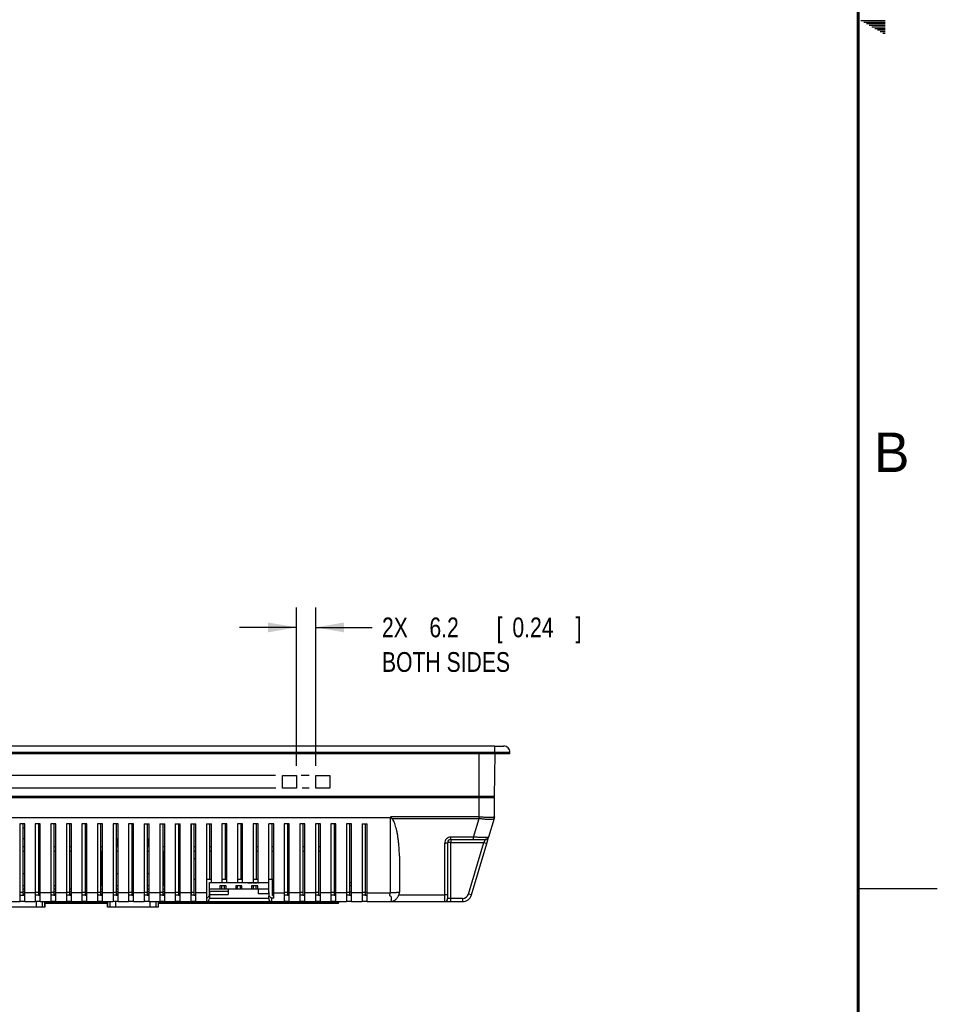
# Model space of a CAD drawing. Header units: inches. Extents: x -137 to 34, y 0 to 22.
# Tile 33 of 37: x 28 to 34, y 5 to 11. Entities that reach past the tile are written whole.
import ezdxf

# ---------------------------------------------------------------- set-up
doc = ezdxf.new("R2010")
doc.units = ezdxf.units.IN
doc.header["$LTSCALE"] = 1.87
doc.header["$MEASUREMENT"] = 0
doc.layers.get('0').update_dxf_attribs({"linetype": 'CONTINUOUS'})
doc.layers.add('DIMENSIONS', color=7, linetype='CONTINUOUS')
doc.styles.get("Standard").update_dxf_attribs({"font": 'txt', "width": 0.8})
doc.dimstyles.new('DIMSTYLE_1', dxfattribs={"dimtxt": 0.125, "dimasz": 0.18, "dimexe": 0.18, "dimexo": 0.0625, "dimgap": 0.09, "dimtad": 0, "dimtih": 1, "dimtoh": 1, "dimdec": 1, "dimlfac": 2, "dimzin": 4, "dimdsep": 46, "dimtxsty": 'STANDARD', "dimblk": '_FILLED', "dimblk1": '_FILLED', "dimblk2": '_FILLED', "dimcen": 0.09, "dimadec": 0, "dimazin": 0, "dimtp": 0.1, "dimtm": 0.1, "dimtfac": 1, "dimtdec": 1, "dimtofl": 0, "dimtmove": 0, "dimatfit": 3, "dimldrblk": '_FILLED', "dimfxl": 1, "dimtolj": 1, "dimtzin": 4, "dimarcsym": 0})

# ---------------------------------------------------------------- blocks, each defined once
blk = doc.blocks.new('_FILLED')
at = {"color": 0, "linetype": 'BYBLOCK'}
blk.add_solid([(0, 0), (-1, 0.174), (-1, -0.174)], dxfattribs=at)
blk = doc.blocks.new('*D38')
at = {"layer": 'DIMENSIONS', "color": 2, "linetype": 'CONTINUOUS'}
for p, q in [((29.9466, 6.2775), (29.9466, 7.277)), ((30.0687, 6.2775), (30.0687, 7.277)), ((29.9466, 7.152), (29.5866, 7.152)), ((30.0687, 7.152), (30.4253, 7.152))]:
    blk.add_line(p, q, dxfattribs=at)
at = {"layer": 'DIMENSIONS', "color": 2, "linetype": 'CONTINUOUS', "xscale": 0.18, "yscale": 0.18, "zscale": 0.18}
blk.add_blockref('_FILLED', (29.9466, 7.152), dxfattribs=at)
at = {"layer": 'DIMENSIONS', "color": 2, "linetype": 'CONTINUOUS', "xscale": 0.18, "yscale": 0.18, "zscale": 0.18, "rotation": 180}
blk.add_blockref('_FILLED', (30.0687, 7.152), dxfattribs=at)
at = {"layer": 'DIMENSIONS', "color": 2, "linetype": 'CONTINUOUS', "width": 0.8}
for s, p in [('[', (31.2128, 7.0895)), (']', (31.7128, 7.0895)), ('2X ', (30.4878, 7.0895)), ('6.2', (30.7878, 7.0895)), ('0.24', (31.3128, 7.0895)), ('BOTH SIDES', (30.4878, 6.8708))]:
    blk.add_text(s, height=0.125, dxfattribs=at).set_placement(p)
blk = doc.blocks.new('*D39')
at = {"layer": 'DIMENSIONS', "color": 2, "linetype": 'CONTINUOUS'}
for p, q in [((24.425, 6.215), (24.425, 6.575)), ((26.2675, 6.215), (24.3, 6.215)), ((26.4958, 6.215), (26.44, 6.215)), ((29.8146, 6.215), (26.6497, 6.215)), ((30.0284, 6.215), (29.9778, 6.215)), ((26.2701, 6.1363), (24.3, 6.1363)), ((24.425, 6.1363), (24.425, 5.1989)), ((26.4924, 6.1363), (26.4426, 6.1363)), ((29.8163, 6.1363), (26.6523, 6.1363)), ((30.0284, 6.1363), (29.9828, 6.1363)), ((24.425, 5.1989), (24.3082, 5.1989))]:
    blk.add_line(p, q, dxfattribs=at)
at = {"layer": 'DIMENSIONS', "color": 2, "linetype": 'CONTINUOUS', "xscale": 0.18, "yscale": 0.18, "zscale": 0.18}
for p, rotation in [((24.425, 6.215), 270), ((24.425, 6.1363), 90)]:
    blk.add_blockref('_FILLED', p, dxfattribs=dict(at, rotation=rotation))
at = {"layer": 'DIMENSIONS', "color": 2, "linetype": 'CONTINUOUS', "width": 0.8}
for s, p in [('4.0', (23.2207, 5.1364)), ('[', (23.6457, 5.1364)), ('0.16', (23.7457, 5.1364)), (']', (24.1457, 5.1364)), ('BOTH SIDES', (23.2457, 4.9176))]:
    blk.add_text(s, height=0.125, dxfattribs=at).set_placement(p)

msp = doc.modelspace()

# ---------------------------------------------------------------- linework, layer by layer
at = {"color": 2, "linetype": 'CONTINUOUS'}
for p, q in [((33.5173, 10.99), (33.6697, 10.99)), ((33.5347, 10.98), (33.6697, 10.98)), ((33.552, 10.97), (33.6697, 10.97)), ((33.5693, 10.96), (33.6697, 10.96)), ((33.5866, 10.95), (33.6697, 10.95)), ((33.6039, 10.94), (33.6697, 10.94)), ((33.6213, 10.93), (33.6697, 10.93)), ((33.6386, 10.92), (33.6697, 10.92)), ((33.6559, 10.91), (33.6697, 10.91)), ((33.5, 5.5), (34, 5.5))]:
    msp.add_line(p, q, dxfattribs=at)
at = {"color": 9, "linetype": 'CONTINUOUS'}
for p, q in [((25.175, 6.3627), (31.297, 6.3627)), ((31.1986, 6.402), (25.2734, 6.402)), ((31.1002, 6.3528), (31.1002, 5.9438)), ((31.1986, 6.402), (31.1986, 6.3528)), ((31.297, 6.3528), (31.297, 6.3627)), ((31.1927, 6.0772), (31.1927, 6.0831)), ((31.1986, 5.955), (31.1986, 6.0772)), ((31.1001, 5.955), (30.545, 5.955)), ((30.5515, 5.9438), (31.1002, 5.9438)), ((31.0676, 5.8256), (31.1025, 5.9436)), ((31.1969, 5.9436), (31.1619, 5.8256)), ((30.9033, 5.7918), (30.9033, 5.4656)), ((30.923, 5.8115), (30.923, 5.8256)), ((30.923, 5.8115), (31.0676, 5.8115)), ((30.923, 5.4178), (30.923, 5.7918)), ((31.0676, 5.8256), (30.9231, 5.8256)), ((31.0348, 5.4656), (31.1314, 5.7918)), ((31.0676, 5.8115), (31.0676, 5.8256)), ((31.1314, 5.7918), (31.1503, 5.7862)), ((30.8836, 5.7862), (30.8836, 5.4179)), ((31.0536, 5.46), (31.1503, 5.7862)), ((28.7202, 5.5821), (28.7125, 5.5821)), ((28.7125, 5.5625), (28.7202, 5.5625)), ((29.1123, 5.5821), (29.1021, 5.5821)), ((29.1021, 5.5625), (29.1123, 5.5625)), ((29.2124, 5.5821), (29.2044, 5.5821)), ((29.2044, 5.5625), (29.2124, 5.5625)), ((29.7337, 5.5398), (29.7337, 5.5378)), ((30.1966, 5.5398), (30.1946, 5.5398)), ((28.2163, 5.4758), (28.1966, 5.4758)), ((28.295, 5.474), (28.2281, 5.474)), ((28.3147, 5.4758), (28.295, 5.4758)), ((28.3017, 5.4178), (28.3017, 5.3819)), ((28.3935, 5.474), (28.3265, 5.474)), ((28.3405, 5.3819), (28.3405, 5.4178)), ((28.354, 5.4178), (28.354, 5.3819)), ((28.4131, 5.4758), (28.3935, 5.4758)), ((28.4919, 5.474), (28.425, 5.474)), ((28.5116, 5.4758), (28.4919, 5.4758)), ((28.5903, 5.474), (28.5234, 5.474)), ((28.61, 5.4758), (28.5903, 5.4758)), ((28.6887, 5.474), (28.6218, 5.474)), ((28.7084, 5.4758), (28.6887, 5.4758)), ((28.7872, 5.474), (28.7202, 5.474)), ((28.7523, 5.3819), (28.7523, 5.4178)), ((28.7658, 5.4178), (28.7658, 5.3819)), ((28.8068, 5.4758), (28.7872, 5.4758)), ((28.8046, 5.3819), (28.8046, 5.4178)), ((28.8856, 5.474), (28.8187, 5.474)), ((28.9053, 5.4758), (28.8856, 5.4758)), ((28.984, 5.474), (28.9171, 5.474)), ((29.0037, 5.4758), (28.984, 5.4758)), ((29.0824, 5.474), (29.0155, 5.474)), ((29.0202, 5.4178), (29.0202, 5.3819)), ((29.059, 5.3819), (29.059, 5.4178)), ((29.0725, 5.4178), (29.0725, 5.3819)), ((29.1021, 5.4758), (29.0824, 5.4758)), ((29.1809, 5.474), (29.1139, 5.474)), ((29.2005, 5.4758), (29.1809, 5.4758)), ((29.2793, 5.474), (29.2124, 5.474)), ((29.299, 5.4758), (29.2822, 5.4758)), ((29.3777, 5.4739), (29.3108, 5.4739)), ((29.3777, 5.4404), (29.3777, 5.418)), ((29.7714, 5.4375), (29.3974, 5.4375)), ((29.8029, 5.4739), (29.8698, 5.4739)), ((29.8895, 5.4758), (29.8698, 5.4758)), ((29.9683, 5.474), (29.9013, 5.474)), ((29.9879, 5.4758), (29.9683, 5.4758)), ((30.0667, 5.474), (29.9998, 5.474)), ((30.0864, 5.4758), (30.0667, 5.4758)), ((30.1651, 5.474), (30.0982, 5.474)), ((30.1848, 5.4758), (30.1651, 5.4758)), ((30.1907, 5.4178), (30.1907, 5.4079)), ((30.2635, 5.474), (30.1966, 5.474)), ((30.2143, 5.4119), (30.2143, 5.4178)), ((30.2832, 5.4758), (30.2635, 5.4758)), ((30.362, 5.474), (30.295, 5.474)), ((30.3816, 5.4758), (30.362, 5.4758)), ((30.8836, 5.4178), (30.997, 5.4178)), ((30.997, 5.4375), (30.9033, 5.4375)), ((30.997, 5.4375), (30.997, 5.4178)), ((31.0536, 5.46), (31.0348, 5.4656)), ((28.7517, 5.4119), (28.3546, 5.4119)), ((28.3546, 5.4079), (28.7517, 5.4079)), ((30.2143, 5.4119), (29.0731, 5.4119)), ((29.0731, 5.4079), (30.2104, 5.4079))]:
    msp.add_line(p, q, dxfattribs=at)
at = {"color": 6, "linetype": 'CONTINUOUS'}
for p, q in [((31.297, 6.3528), (25.175, 6.3528)), ((31.1986, 6.402), (31.2576, 6.402)), ((31.1987, 6.0831), (31.2034, 6.3528)), ((29.858, 6.215), (29.9466, 6.215)), ((29.858, 6.1363), (29.858, 6.215)), ((29.9466, 6.215), (29.9466, 6.1363)), ((30.0687, 6.215), (30.1572, 6.215)), ((30.0687, 6.1363), (30.0687, 6.215)), ((30.1572, 6.215), (30.1572, 6.1363)), ((29.9466, 6.1363), (29.858, 6.1363)), ((30.1572, 6.1363), (30.0687, 6.1363)), ((31.1987, 6.0831), (25.2733, 6.0831)), ((25.2734, 6.0772), (31.1986, 6.0772)), ((25.9329, 5.9493), (30.5391, 5.9493)), ((30.5391, 5.9493), (30.5391, 5.4739)), ((31.197, 5.9438), (31.1969, 5.9436)), ((28.1966, 5.9099), (28.1966, 5.4183)), ((28.2281, 5.9099), (28.1966, 5.9099)), ((28.2163, 5.9099), (28.2163, 5.4583)), ((28.2281, 5.8825), (28.2163, 5.8825)), ((28.2281, 5.4183), (28.2281, 5.9099)), ((28.295, 5.9099), (28.295, 5.4183)), ((28.3265, 5.9099), (28.295, 5.9099)), ((28.3147, 5.9099), (28.3147, 5.4582)), ((28.3265, 5.4183), (28.3265, 5.9099)), ((28.3935, 5.9099), (28.3935, 5.4183)), ((28.425, 5.9099), (28.3935, 5.9099)), ((28.4131, 5.9099), (28.4131, 5.4582)), ((28.425, 5.4183), (28.425, 5.9099)), ((28.5234, 5.9099), (28.4919, 5.9099)), ((28.4919, 5.9099), (28.4919, 5.4183)), ((28.5116, 5.9099), (28.5116, 5.4582)), ((28.5234, 5.4183), (28.5234, 5.9099)), ((28.6218, 5.9099), (28.5903, 5.9099)), ((28.5903, 5.9099), (28.5903, 5.4183)), ((28.61, 5.9099), (28.61, 5.4582)), ((28.6218, 5.4183), (28.6218, 5.9099)), ((28.7202, 5.9099), (28.6887, 5.9099)), ((28.6887, 5.9099), (28.6887, 5.4183)), ((28.7084, 5.9099), (28.7084, 5.4582)), ((28.7202, 5.4183), (28.7202, 5.9099)), ((28.8187, 5.9099), (28.7872, 5.9099)), ((28.7872, 5.9099), (28.7872, 5.4183)), ((28.8068, 5.9099), (28.8068, 5.4582)), ((28.8187, 5.4183), (28.8187, 5.9099)), ((28.9171, 5.9099), (28.8856, 5.9099)), ((28.8856, 5.9099), (28.8856, 5.4183)), ((28.9053, 5.9099), (28.9053, 5.4582)), ((28.9171, 5.8825), (28.9053, 5.8825)), ((28.9171, 5.4183), (28.9171, 5.9099)), ((28.984, 5.9099), (29.0155, 5.9099)), ((28.984, 5.9099), (28.984, 5.4183)), ((29.0037, 5.9099), (29.0037, 5.4582)), ((29.0155, 5.4183), (29.0155, 5.9099)), ((29.0824, 5.9099), (29.1139, 5.9099)), ((29.0824, 5.9099), (29.0824, 5.4183)), ((29.1021, 5.9099), (29.1021, 5.4582)), ((29.1139, 5.4183), (29.1139, 5.9099)), ((29.1809, 5.9099), (29.2124, 5.9099)), ((29.1809, 5.9099), (29.1809, 5.4183)), ((29.2005, 5.9099), (29.2005, 5.4582)), ((29.2124, 5.4183), (29.2124, 5.9099)), ((29.2793, 5.9099), (29.3108, 5.9099)), ((29.2793, 5.9099), (29.2793, 5.4183)), ((29.2822, 5.9088), (29.2793, 5.9088)), ((29.2822, 5.4571), (29.2822, 5.9096)), ((29.299, 5.9099), (29.299, 5.4582)), ((29.3108, 5.4183), (29.3108, 5.9099)), ((29.3777, 5.9099), (29.4092, 5.9099)), ((29.3777, 5.9099), (29.3777, 5.4404)), ((29.3974, 5.9099), (29.3974, 5.5595)), ((29.4092, 5.5398), (29.4092, 5.9099)), ((29.5076, 5.9099), (29.4761, 5.9099)), ((29.4761, 5.9099), (29.4761, 5.5398)), ((29.4958, 5.9099), (29.4958, 5.5595)), ((29.5076, 5.8825), (29.4958, 5.8825)), ((29.5076, 5.5398), (29.5076, 5.9099)), ((29.6061, 5.9099), (29.5746, 5.9099)), ((29.5746, 5.9099), (29.5746, 5.5398)), ((29.5942, 5.9099), (29.5942, 5.5595)), ((29.6061, 5.5398), (29.6061, 5.9099)), ((29.7045, 5.9099), (29.673, 5.9099)), ((29.673, 5.9099), (29.673, 5.5398)), ((29.6927, 5.9099), (29.6927, 5.5595)), ((29.7045, 5.5398), (29.7045, 5.9099)), ((29.8029, 5.9099), (29.7714, 5.9099)), ((29.7714, 5.4807), (29.7714, 5.9099)), ((29.7911, 5.9099), (29.7911, 5.5595)), ((29.8029, 5.4397), (29.8029, 5.9099)), ((29.9013, 5.9099), (29.8698, 5.9099)), ((29.8698, 5.9099), (29.8698, 5.4183)), ((29.8895, 5.9099), (29.8895, 5.4582)), ((29.9013, 5.4183), (29.9013, 5.9099)), ((29.9998, 5.9099), (29.9683, 5.9099)), ((29.9683, 5.9099), (29.9683, 5.4183)), ((29.9879, 5.9099), (29.9879, 5.4582)), ((29.9998, 5.4183), (29.9998, 5.9099)), ((30.0982, 5.9099), (30.0667, 5.9099)), ((30.0667, 5.9099), (30.0667, 5.4183)), ((30.0864, 5.9099), (30.0864, 5.4582)), ((30.0982, 5.4183), (30.0982, 5.9099)), ((30.1966, 5.9099), (30.1651, 5.9099)), ((30.1651, 5.9099), (30.1651, 5.4183)), ((30.1848, 5.9099), (30.1848, 5.4582)), ((30.1966, 5.4183), (30.1966, 5.9099)), ((30.295, 5.9099), (30.2635, 5.9099)), ((30.2635, 5.9099), (30.2635, 5.4183)), ((30.2832, 5.9099), (30.2832, 5.4582)), ((30.295, 5.4183), (30.295, 5.9099)), ((30.362, 5.9099), (30.3935, 5.9099)), ((30.362, 5.9099), (30.362, 5.4183)), ((30.3816, 5.9099), (30.3816, 5.4582)), ((30.3935, 5.4183), (30.3935, 5.9099)), ((28.2163, 5.8178), (28.2281, 5.8178)), ((28.8068, 5.8178), (28.8132, 5.8178)), ((28.8132, 5.8178), (28.8132, 5.7666)), ((28.9053, 5.8178), (28.9171, 5.8178)), ((29.0116, 5.8178), (29.0155, 5.8178)), ((29.0116, 5.8178), (29.0116, 5.7666)), ((30.923, 5.8113), (30.923, 5.7918)), ((30.923, 5.7918), (31.1314, 5.7918)), ((31.0676, 5.8115), (31.143, 5.8115)), ((31.1507, 5.813), (31.143, 5.8115)), ((31.143, 5.8115), (31.1461, 5.8117)), ((31.1461, 5.8117), (31.1473, 5.8119)), ((31.1503, 5.7862), (31.1619, 5.8256)), ((28.2163, 5.7666), (28.2281, 5.7666)), ((28.2281, 5.7351), (28.2163, 5.7351)), ((28.3147, 5.7666), (28.3265, 5.7666)), ((28.3265, 5.7351), (28.3147, 5.7351)), ((28.4131, 5.7666), (28.425, 5.7666)), ((28.425, 5.7351), (28.4131, 5.7351)), ((28.5116, 5.7666), (28.5234, 5.7666)), ((28.5234, 5.7351), (28.5116, 5.7351)), ((28.61, 5.7666), (28.6218, 5.7666)), ((28.6218, 5.7351), (28.61, 5.7351)), ((28.6204, 5.519), (28.6204, 5.7351)), ((28.7084, 5.7666), (28.7202, 5.7666)), ((28.7202, 5.7351), (28.7084, 5.7351)), ((28.7125, 5.519), (28.7125, 5.7351)), ((28.8068, 5.7666), (28.8187, 5.7666)), ((28.8187, 5.7351), (28.8068, 5.7351)), ((28.9053, 5.7666), (28.9171, 5.7666)), ((28.9171, 5.7351), (28.9053, 5.7351)), ((29.0037, 5.7666), (29.0155, 5.7666)), ((29.0155, 5.7351), (29.0037, 5.7351)), ((29.1021, 5.7666), (29.1139, 5.7666)), ((29.1139, 5.7351), (29.1021, 5.7351)), ((29.1123, 5.519), (29.1123, 5.7351)), ((29.2005, 5.7666), (29.2124, 5.7666)), ((29.2124, 5.7351), (29.2005, 5.7351)), ((29.2044, 5.519), (29.2044, 5.7351)), ((29.299, 5.7666), (29.3108, 5.7666)), ((29.3108, 5.7351), (29.299, 5.7351)), ((29.3974, 5.7666), (29.4092, 5.7666)), ((29.4092, 5.7351), (29.3974, 5.7351)), ((29.4958, 5.7666), (29.5076, 5.7666)), ((29.5076, 5.7351), (29.4958, 5.7351)), ((29.5942, 5.7666), (29.6061, 5.7666)), ((29.6061, 5.7351), (29.5942, 5.7351)), ((29.6927, 5.7666), (29.7045, 5.7666)), ((29.7045, 5.7351), (29.6927, 5.7351)), ((29.7911, 5.7666), (29.8029, 5.7666)), ((29.8029, 5.7351), (29.7911, 5.7351)), ((29.8895, 5.7666), (29.9013, 5.7666)), ((29.9013, 5.7351), (29.8895, 5.7351)), ((29.9879, 5.7666), (29.9998, 5.7666)), ((29.9998, 5.7351), (29.9879, 5.7351)), ((30.0864, 5.7666), (30.0982, 5.7666)), ((30.0982, 5.7351), (30.0864, 5.7351)), ((29.3108, 5.6882), (29.299, 5.6882)), ((30.5982, 5.7064), (30.5982, 5.4768)), ((28.2163, 5.5965), (28.2281, 5.5965)), ((28.3147, 5.5965), (28.3265, 5.5965)), ((28.7202, 5.5875), (28.714, 5.5875)), ((28.8068, 5.5965), (28.8187, 5.5965)), ((28.9053, 5.5965), (28.9171, 5.5965)), ((29.0037, 5.5965), (29.0155, 5.5965)), ((29.1123, 5.5875), (29.1021, 5.5875)), ((29.2124, 5.5875), (29.2044, 5.5875)), ((29.299, 5.5595), (29.3108, 5.5595)), ((29.3777, 5.5595), (29.4092, 5.5595)), ((29.4761, 5.5595), (29.5076, 5.5595)), ((29.5746, 5.5595), (29.6061, 5.5595)), ((29.673, 5.5595), (29.7045, 5.5595)), ((29.7714, 5.5595), (29.8029, 5.5595)), ((29.795, 5.4571), (29.795, 5.5595)), ((29.8895, 5.5595), (29.9013, 5.5595)), ((28.2163, 5.519), (28.2281, 5.519)), ((28.2163, 5.4995), (28.2281, 5.4995)), ((28.2281, 5.4798), (28.2163, 5.4798)), ((28.3147, 5.519), (28.3265, 5.519)), ((28.3147, 5.4995), (28.3265, 5.4995)), ((28.3265, 5.4798), (28.3147, 5.4798)), ((28.4131, 5.519), (28.425, 5.519)), ((28.4131, 5.4995), (28.425, 5.4995)), ((28.425, 5.4798), (28.4131, 5.4798)), ((28.5116, 5.4995), (28.5234, 5.4995)), ((28.5234, 5.4798), (28.5116, 5.4798)), ((28.6091, 5.519), (28.6218, 5.519)), ((28.61, 5.4995), (28.6218, 5.4995)), ((28.6218, 5.4798), (28.61, 5.4798)), ((28.7084, 5.519), (28.7202, 5.519)), ((28.7084, 5.4995), (28.7202, 5.4995)), ((28.7202, 5.4798), (28.7084, 5.4798)), ((28.8068, 5.519), (28.8187, 5.519)), ((28.8068, 5.4995), (28.8187, 5.4995)), ((28.8187, 5.4798), (28.8068, 5.4798)), ((28.9053, 5.519), (28.9171, 5.519)), ((28.9053, 5.4995), (28.9171, 5.4995)), ((28.9171, 5.4798), (28.9053, 5.4798)), ((29.0037, 5.519), (29.0155, 5.519)), ((29.0037, 5.4995), (29.0155, 5.4995)), ((29.0155, 5.4798), (29.0037, 5.4798)), ((29.1021, 5.519), (29.1139, 5.519)), ((29.1021, 5.4995), (29.1139, 5.4995)), ((29.1139, 5.4798), (29.1021, 5.4798)), ((29.2005, 5.519), (29.2124, 5.519)), ((29.2005, 5.4995), (29.2124, 5.4995)), ((29.2124, 5.4798), (29.2005, 5.4798)), ((29.3969, 5.4807), (29.3974, 5.5398)), ((29.3974, 5.5398), (29.7714, 5.5398)), ((29.3974, 5.4989), (29.7714, 5.4989)), ((29.3974, 5.4831), (29.5152, 5.4831)), ((29.439, 5.5398), (29.439, 5.5378)), ((29.4862, 5.5378), (29.439, 5.5378)), ((29.4595, 5.5398), (29.4595, 5.5378)), ((29.5023, 5.5186), (29.4629, 5.5186)), ((29.4629, 5.5186), (29.4629, 5.4989)), ((29.4657, 5.5398), (29.4657, 5.5378)), ((29.4727, 5.5186), (29.4727, 5.4989)), ((29.4862, 5.5398), (29.4862, 5.5378)), ((29.4924, 5.4989), (29.4924, 5.5186)), ((29.5023, 5.4989), (29.5023, 5.5186)), ((29.5152, 5.4989), (29.5152, 5.4634)), ((29.6023, 5.5186), (29.5629, 5.5186)), ((29.5629, 5.5186), (29.5629, 5.4989)), ((29.5663, 5.5398), (29.5663, 5.5378)), ((29.6051, 5.5378), (29.5663, 5.5378)), ((29.5727, 5.5186), (29.5727, 5.4989)), ((29.5924, 5.4989), (29.5924, 5.5186)), ((29.6023, 5.4989), (29.6023, 5.5186)), ((29.6051, 5.5398), (29.6051, 5.5378)), ((29.6396, 5.5398), (29.6396, 5.5378)), ((29.6396, 5.5378), (29.6671, 5.5378)), ((29.6442, 5.5398), (29.6442, 5.5378)), ((29.7023, 5.5186), (29.6629, 5.5186)), ((29.6629, 5.5186), (29.6629, 5.4989)), ((29.6671, 5.5398), (29.6671, 5.5378)), ((29.6727, 5.5186), (29.6727, 5.4989)), ((29.6738, 5.5398), (29.6738, 5.5378)), ((29.6738, 5.5378), (29.6948, 5.5378)), ((29.6781, 5.5398), (29.6781, 5.5378)), ((29.6817, 5.5398), (29.6817, 5.5378)), ((29.6924, 5.4989), (29.6924, 5.5186)), ((29.6952, 5.5398), (29.6952, 5.5378)), ((29.6952, 5.5378), (29.6995, 5.5378)), ((29.6995, 5.5398), (29.6995, 5.5378)), ((29.7023, 5.4989), (29.7023, 5.5186)), ((29.7061, 5.467), (29.7061, 5.4989)), ((29.7062, 5.5398), (29.7062, 5.5378)), ((29.7062, 5.5378), (29.7095, 5.5378)), ((29.7095, 5.5398), (29.7095, 5.5378)), ((29.7337, 5.5378), (29.7105, 5.5378)), ((29.7136, 5.5398), (29.7136, 5.5378)), ((29.7198, 5.5398), (29.7198, 5.5378)), ((29.7299, 5.5398), (29.7299, 5.5378)), ((30.1848, 5.4871), (30.1966, 5.4871)), ((30.1848, 5.4808), (30.1966, 5.4808)), ((30.1946, 5.4871), (30.1946, 5.5398)), ((30.2832, 5.5398), (30.295, 5.5398)), ((30.2832, 5.5201), (30.295, 5.5201)), ((30.2832, 5.4808), (30.295, 5.4808)), ((30.3816, 5.4808), (30.3935, 5.4808)), ((28.1297, 5.4178), (28.1966, 5.4178)), ((28.2281, 5.4183), (28.1966, 5.4183)), ((28.2163, 5.467), (28.2281, 5.467)), ((28.2281, 5.4178), (28.295, 5.4178)), ((28.3265, 5.4183), (28.295, 5.4183)), ((28.3147, 5.467), (28.3265, 5.467)), ((28.3265, 5.4178), (28.3935, 5.4178)), ((28.3546, 5.4178), (28.3546, 5.3819)), ((28.425, 5.4183), (28.3935, 5.4183)), ((28.4131, 5.467), (28.425, 5.467)), ((28.425, 5.4178), (28.4919, 5.4178)), ((28.5234, 5.4183), (28.4919, 5.4183)), ((28.5116, 5.467), (28.5234, 5.467)), ((28.5234, 5.4178), (28.5903, 5.4178)), ((28.6218, 5.4183), (28.5903, 5.4183)), ((28.61, 5.467), (28.6218, 5.467)), ((28.6218, 5.4178), (28.6887, 5.4178)), ((28.7202, 5.4183), (28.6887, 5.4183)), ((28.7084, 5.467), (28.7202, 5.467)), ((28.7202, 5.4178), (28.7872, 5.4178)), ((28.7517, 5.4178), (28.7517, 5.3819)), ((28.8187, 5.4183), (28.7872, 5.4183)), ((28.8068, 5.467), (28.8187, 5.467)), ((28.8187, 5.4178), (28.8856, 5.4178)), ((28.9171, 5.4183), (28.8856, 5.4183)), ((28.9053, 5.467), (28.9171, 5.467)), ((28.9171, 5.4178), (28.984, 5.4178)), ((29.0155, 5.4183), (28.984, 5.4183)), ((29.0037, 5.467), (29.0155, 5.467)), ((29.0155, 5.4178), (29.0824, 5.4178)), ((29.0731, 5.4178), (29.0731, 5.3819)), ((29.1139, 5.4183), (29.0824, 5.4183)), ((29.088, 5.4178), (29.088, 5.4158)), ((29.1021, 5.467), (29.1139, 5.467)), ((29.1106, 5.4178), (29.1106, 5.4158)), ((29.1139, 5.4178), (29.1809, 5.4178)), ((29.1156, 5.4178), (29.1156, 5.4158)), ((29.1209, 5.4178), (29.1209, 5.4158)), ((29.141, 5.4178), (29.141, 5.4158)), ((29.1421, 5.4178), (29.1421, 5.4158)), ((29.1622, 5.4178), (29.1622, 5.4158)), ((29.1675, 5.4178), (29.1675, 5.4158)), ((29.1726, 5.4178), (29.1726, 5.4158)), ((29.2124, 5.4183), (29.1809, 5.4183)), ((29.2005, 5.467), (29.2124, 5.467)), ((29.2124, 5.4178), (29.2793, 5.4178)), ((29.2822, 5.4571), (29.2793, 5.4571)), ((29.3108, 5.4183), (29.2793, 5.4183)), ((29.3108, 5.4178), (29.8698, 5.4178)), ((29.3974, 5.4707), (29.3974, 5.4375)), ((29.3974, 5.4634), (29.5152, 5.4634)), ((29.7715, 5.467), (29.7061, 5.467)), ((29.7714, 5.4375), (29.7714, 5.4515)), ((29.8029, 5.4406), (29.7902, 5.4406)), ((29.795, 5.4571), (29.8029, 5.4571)), ((29.9013, 5.4183), (29.8698, 5.4183)), ((29.9013, 5.4178), (29.9683, 5.4178)), ((29.9998, 5.4183), (29.9683, 5.4183)), ((29.9998, 5.4178), (30.0667, 5.4178)), ((30.0982, 5.4183), (30.0667, 5.4183)), ((30.0982, 5.4178), (30.1651, 5.4178)), ((30.1966, 5.4183), (30.1651, 5.4183)), ((30.1966, 5.4178), (30.2635, 5.4178)), ((30.295, 5.4183), (30.2635, 5.4183)), ((30.295, 5.4178), (30.362, 5.4178)), ((30.3935, 5.4183), (30.362, 5.4183)), ((30.3935, 5.4739), (30.5391, 5.4739)), ((30.3935, 5.4178), (30.8836, 5.4178)), ((30.5952, 5.46), (30.8836, 5.46)), ((30.5972, 5.4675), (30.5981, 5.4759)), ((30.5981, 5.4759), (30.5981, 5.4768)), ((30.9033, 5.4656), (30.9033, 5.4375)), ((28.3546, 5.3819), (28.0332, 5.3819)), ((29.0731, 5.3819), (28.7517, 5.3819)), ((29.1049, 5.4158), (29.0737, 5.4158)), ((29.1726, 5.4158), (29.1106, 5.4158))]:
    msp.add_line(p, q, dxfattribs=at)
at = {"color": 7, "linetype": 'CONTINUOUS'}
for p, q in [((29.3974, 5.4808), (29.3974, 5.4707)), ((29.7714, 5.4807), (29.7714, 5.4515))]:
    msp.add_line(p, q, dxfattribs=at)
at = {"color": 7, "linetype": 'CONTINUOUS', "const_width": 0.02}
msp.add_lwpolyline([(33.5, 0.5), (33.5, 21.5)], dxfattribs=at)
at = {"color": 9, "linetype": 'CONTINUOUS'}
msp.add_lwpolyline([(31.1986, 5.955), (31.1986, 5.9549), (31.1985, 5.9549), (31.1985, 5.9548)], dxfattribs=at)
at = {"color": 6, "linetype": 'CONTINUOUS'}
msp.add_lwpolyline([(31.1619, 5.8256), (31.1577, 5.818), (31.1507, 5.813)], dxfattribs=at)
for centre, radius, start, end in [((31.2576, 6.3627), 0.0394, 0, 90.00051), ((31.1591, 5.955), 0.0394, 343.51218, 359.98345), ((30.9232, 5.7916), 0.0197, 90.5108, 179.48728), ((31.1411, 5.8338), 0.0219, 275.01331, 338.52901), ((29.3777, 5.4375), 0.0197, 269.99784, 0.00197), ((29.7911, 5.4375), 0.0197, 179.99748, 270.00129), ((30.8836, 5.4375), 0.0197, 270, 360)]:
    msp.add_arc(centre, radius, start, end, dxfattribs=at)
at = {"color": 9, "linetype": 'CONTINUOUS'}
for centre, radius, end in [((30.997, 5.4768), 0.0394, 343.49564), ((30.997, 5.4768), 0.0591, 343.49564), ((30.2104, 5.4119), 0.00394, 0)]:
    msp.add_arc(centre, radius, 270, end, dxfattribs=at)
at = {"color": 6, "linetype": 'CONTINUOUS'}
for points, knots in [([(30.545, 5.955), (30.5447, 5.954), (30.5439, 5.9522), (30.5418, 5.9502), (30.54, 5.9495), (30.5391, 5.9493)], [0, 0, 0, 0, 0.353806, 0.675391, 1, 1, 1, 1]), ([(30.545, 5.955), (30.5449, 5.9534), (30.5452, 5.9503), (30.5476, 5.9463), (30.55, 5.9444), (30.5514, 5.9438)], [0, 0, 0, 0, 0.34095, 0.673346, 1, 1, 1, 1]), ([(30.5981, 5.7064), (30.598, 5.7177), (30.5974, 5.7392), (30.5954, 5.7701), (30.5927, 5.7981), (30.5893, 5.8235), (30.5855, 5.8467), (30.5813, 5.8676), (30.5767, 5.8867), (30.5718, 5.9039), (30.5661, 5.9192), (30.5595, 5.9324), (30.5542, 5.9402), (30.5515, 5.9438)], [0, 0, 0, 0, 0.138307, 0.264084, 0.378645, 0.483242, 0.578698, 0.66577, 0.745485, 0.818559, 0.884937, 0.944932, 1, 1, 1, 1]), ([(30.923, 5.7918), (30.9203, 5.7918), (30.915, 5.7914), (30.9099, 5.7928), (30.9033, 5.7901), (30.9033, 5.7918)], [0, 0, 0, 0, 0.409056, 0.740049, 1, 1, 1, 1]), ([(29.3969, 5.4807), (29.397, 5.4774), (29.3965, 5.4739), (29.3962, 5.4703), (29.3961, 5.4702)], [0, 0, 0, 0, 0.963152, 1, 1, 1, 1]), ([(28.2032, 5.4581), (28.2054, 5.4582), (28.2098, 5.4579), (28.2141, 5.4584), (28.2163, 5.4584)], [0, 0, 0, 0, 0.501709, 1, 1, 1, 1]), ([(28.9973, 5.458), (28.9951, 5.4579), (28.9907, 5.4579), (28.9862, 5.4578), (28.984, 5.4578)], [0, 0, 0, 0, 0.495463, 1, 1, 1, 1]), ([(29.0037, 5.4584), (29.005, 5.4584), (29.0076, 5.459), (29.0102, 5.4587), (29.0115, 5.4587)], [0, 0, 0, 0, 0.497944, 1, 1, 1, 1]), ([(29.3927, 5.4532), (29.3917, 5.4509), (29.3894, 5.4467), (29.3843, 5.4418), (29.3799, 5.4404), (29.3777, 5.4404)], [0, 0, 0, 0, 0.358848, 0.69039, 1, 1, 1, 1]), ([(29.7902, 5.4406), (29.7884, 5.4406), (29.7843, 5.442), (29.7794, 5.4466), (29.7771, 5.4508), (29.7761, 5.4532)], [0, 0, 0, 0, 0.281819, 0.617353, 1, 1, 1, 1]), ([(30.3752, 5.458), (30.373, 5.4579), (30.3686, 5.4579), (30.3642, 5.4578), (30.362, 5.4578)], [0, 0, 0, 0, 0.495463, 1, 1, 1, 1]), ([(30.3816, 5.4584), (30.383, 5.4584), (30.3855, 5.459), (30.3882, 5.4587), (30.3895, 5.4587)], [0, 0, 0, 0, 0.497944, 1, 1, 1, 1]), ([(30.5391, 5.4179), (30.54, 5.4179), (30.5415, 5.418), (30.5437, 5.4185), (30.5454, 5.4198), (30.5463, 5.4218), (30.547, 5.424), (30.5476, 5.4266), (30.548, 5.4292), (30.5482, 5.4318), (30.548, 5.4343), (30.5479, 5.4367), (30.5481, 5.439), (30.5485, 5.4411), (30.5487, 5.443), (30.5485, 5.445), (30.5476, 5.4469), (30.5461, 5.4486), (30.5443, 5.4503), (30.5423, 5.4518), (30.5406, 5.4533), (30.5392, 5.4548), (30.5381, 5.4563), (30.5375, 5.4581), (30.5375, 5.4601), (30.538, 5.4622), (30.5383, 5.4637), (30.5385, 5.4645)], [0, 0, 0, 0, 0.045407, 0.084418, 0.117438, 0.153869, 0.198358, 0.24606, 0.293308, 0.339654, 0.384761, 0.427762, 0.468409, 0.506617, 0.5418, 0.575082, 0.610557, 0.651449, 0.697192, 0.742438, 0.783681, 0.820211, 0.85252, 0.883731, 0.917726, 0.956364, 1, 1, 1, 1]), ([(30.5385, 5.4645), (30.5387, 5.4654), (30.539, 5.4673), (30.539, 5.4692), (30.539, 5.4703)], [0, 0, 0, 0, 0.469547, 1, 1, 1, 1]), ([(30.5391, 5.4178), (30.5427, 5.4179), (30.5498, 5.4191), (30.5598, 5.4224), (30.5685, 5.4272), (30.576, 5.4328), (30.582, 5.4388), (30.5869, 5.4448), (30.5905, 5.4506), (30.5931, 5.4562), (30.5953, 5.4608), (30.5966, 5.4646), (30.5971, 5.4667), (30.5972, 5.4675)], [0, 0, 0, 0, 0.132877, 0.261281, 0.384695, 0.498073, 0.601867, 0.695346, 0.780483, 0.85427, 0.919714, 0.96941, 1, 1, 1, 1]), ([(30.5843, 5.4748), (30.5818, 5.4747), (30.5766, 5.4744), (30.568, 5.4741), (30.5619, 5.474), (30.5587, 5.4739)], [0, 0, 0, 0, 0.286964, 0.625144, 1, 1, 1, 1]), ([(30.5981, 5.4768), (30.5979, 5.4756), (30.5939, 5.476), (30.5916, 5.4755), (30.5903, 5.4753)], [0, 0, 0, 0, 0.452187, 1, 1, 1, 1]), ([(30.5972, 5.4675), (30.5973, 5.4678), (30.5975, 5.4694), (30.5979, 5.4721), (30.5981, 5.4747), (30.5981, 5.4759)], [0, 0, 0, 0, 0.101522, 0.557857, 1, 1, 1, 1]), ([(30.9033, 5.4656), (30.9033, 5.4648), (30.9013, 5.4628), (30.8969, 5.4614), (30.8907, 5.4603), (30.886, 5.46), (30.8836, 5.46)], [0, 0, 0, 0, 0.115054, 0.341127, 0.663011, 1, 1, 1, 1])]:
    msp.add_open_spline(points, degree=3, knots=knots, dxfattribs=at)
at = {"color": 9, "linetype": 'CONTINUOUS'}
for points, knots in [([(31.1002, 5.955), (31.101, 5.9549), (31.1023, 5.9549), (31.1037, 5.9548), (31.1041, 5.9548)], [0, 0, 0, 0, 0.652662, 1, 1, 1, 1]), ([(31.1002, 5.9438), (31.1007, 5.9438), (31.1015, 5.9438), (31.1023, 5.9436), (31.1025, 5.9436)], [0, 0, 0, 0, 0.678092, 1, 1, 1, 1]), ([(31.1025, 5.9436), (31.1027, 5.9449), (31.1031, 5.9473), (31.1036, 5.951), (31.104, 5.9535), (31.1041, 5.9548)], [0, 0, 0, 0, 0.328249, 0.662609, 1, 1, 1, 1]), ([(31.1969, 5.9436), (31.1961, 5.9413), (31.1884, 5.9377), (31.1748, 5.9363), (31.1541, 5.9365), (31.1294, 5.9391), (31.1117, 5.9419), (31.1025, 5.9436)], [0, 0, 0, 0, 0.077549, 0.22405, 0.444497, 0.710886, 1, 1, 1, 1]), ([(31.1041, 5.9548), (31.1136, 5.954), (31.1318, 5.9528), (31.1498, 5.9522), (31.1585, 5.9519)], [0, 0, 0, 0, 0.522357, 1, 1, 1, 1]), ([(31.1592, 5.9519), (31.1661, 5.9517), (31.1777, 5.9515), (31.1898, 5.9529), (31.1975, 5.9531), (31.1985, 5.9548)], [0, 0, 0, 0, 0.517281, 0.855422, 1, 1, 1, 1]), ([(31.1985, 5.9548), (31.1985, 5.9535), (31.1984, 5.951), (31.1979, 5.9473), (31.1973, 5.9448), (31.1969, 5.9436)], [0, 0, 0, 0, 0.333439, 0.666725, 1, 1, 1, 1]), ([(30.9081, 5.8227), (30.9034, 5.8208), (30.8948, 5.815), (30.8857, 5.802), (30.8838, 5.7915), (30.8836, 5.7862)], [0, 0, 0, 0, 0.327809, 0.657221, 1, 1, 1, 1]), ([(30.9033, 5.7918), (30.9033, 5.7909), (30.9013, 5.789), (30.8971, 5.7876), (30.8909, 5.7864), (30.8862, 5.7862), (30.8836, 5.7862)], [0, 0, 0, 0, 0.121074, 0.333291, 0.634748, 1, 1, 1, 1]), ([(31.1619, 5.8256), (31.1615, 5.824), (31.1529, 5.8248), (31.1418, 5.823), (31.1207, 5.8238), (31.0957, 5.8242), (31.0773, 5.8251), (31.0676, 5.8256)], [0, 0, 0, 0, 0.053944, 0.196516, 0.417819, 0.690916, 1, 1, 1, 1]), ([(31.1314, 5.7918), (31.1323, 5.7933), (31.134, 5.7963), (31.1367, 5.8005), (31.1388, 5.8042), (31.1408, 5.8073), (31.1415, 5.8094), (31.1435, 5.8109), (31.143, 5.8113)], [0, 0, 0, 0, 0.233572, 0.457945, 0.653304, 0.806678, 0.916267, 1, 1, 1, 1]), ([(29.7911, 5.418), (29.7912, 5.4188), (29.791, 5.422), (29.7911, 5.4295), (29.7909, 5.4361), (29.7908, 5.4404)], [0, 0, 0, 0, 0.110122, 0.431533, 1, 1, 1, 1])]:
    msp.add_open_spline(points, degree=3, knots=knots, dxfattribs=at)
for points in [[(31.1585, 5.9519), (31.1588, 5.9519), (31.159, 5.9519), (31.1592, 5.9519)], [(30.9231, 5.8256), (30.918, 5.8255), (30.9129, 5.8246), (30.9081, 5.8227)]]:
    msp.add_open_spline(points, degree=3, dxfattribs=at)
at = {"color": 7, "linetype": 'CONTINUOUS'}
for points in [[(31.1453, 5.8116), (31.1446, 5.8115), (31.1438, 5.8115), (31.143, 5.8115)], [(31.1461, 5.8117), (31.1458, 5.8117), (31.1456, 5.8116), (31.1453, 5.8116)], [(31.1465, 5.8118), (31.1464, 5.8118), (31.1462, 5.8117), (31.1461, 5.8117)], [(31.1461, 5.8117), (31.1462, 5.8117), (31.1464, 5.8118), (31.1465, 5.8118)], [(31.1468, 5.8118), (31.1467, 5.8118), (31.1466, 5.8118), (31.1465, 5.8118)], [(31.1473, 5.8119), (31.1471, 5.8119), (31.147, 5.8119), (31.1468, 5.8118)], [(31.1468, 5.8118), (31.147, 5.8119), (31.1471, 5.8119), (31.1473, 5.8119)], [(29.3971, 5.4788), (29.397, 5.4795), (29.3968, 5.4803), (29.3964, 5.4808)], [(29.3973, 5.4761), (29.3973, 5.477), (29.3973, 5.4779), (29.3971, 5.4788)], [(29.3973, 5.4751), (29.3973, 5.4754), (29.3973, 5.4758), (29.3973, 5.4761)], [(29.7715, 5.4764), (29.7716, 5.4758), (29.7716, 5.4752), (29.7715, 5.4746)], [(29.7715, 5.4746), (29.7715, 5.474), (29.7715, 5.4735), (29.7715, 5.473)], [(29.7715, 5.473), (29.7715, 5.4725), (29.7715, 5.4719), (29.7715, 5.4714)], [(29.7715, 5.4714), (29.7715, 5.4706), (29.7715, 5.4699), (29.7715, 5.4692)]]:
    msp.add_open_spline(points, degree=3, dxfattribs=at)
at = {"color": 6, "linetype": 'CONTINUOUS'}
for points in [[(31.1447, 5.8123), (31.1442, 5.8125), (31.1437, 5.8129), (31.1433, 5.8134)], [(29.7722, 5.4746), (29.772, 5.4766), (29.7719, 5.4787), (29.7719, 5.4807)], [(28.1966, 5.4578), (28.1988, 5.4578), (28.201, 5.4581), (28.2032, 5.4581)], [(28.2163, 5.4584), (28.2176, 5.4584), (28.2189, 5.4589), (28.2202, 5.4591)], [(28.2202, 5.4591), (28.2215, 5.4593), (28.2228, 5.4592), (28.2241, 5.4591)], [(28.2241, 5.4591), (28.2255, 5.4591), (28.2268, 5.4591), (28.2281, 5.4591)], [(28.3017, 5.4578), (28.2995, 5.4578), (28.2973, 5.4578), (28.295, 5.4578)], [(28.3083, 5.458), (28.3061, 5.4579), (28.3039, 5.4579), (28.3017, 5.4578)], [(28.3147, 5.4584), (28.3126, 5.4584), (28.3104, 5.4581), (28.3083, 5.458)], [(28.3147, 5.4584), (28.316, 5.4584), (28.3173, 5.4587), (28.3186, 5.4587)], [(28.3186, 5.4587), (28.3199, 5.4588), (28.3212, 5.4587), (28.3225, 5.4587)], [(28.3225, 5.4587), (28.3239, 5.4588), (28.3252, 5.4591), (28.3265, 5.4591)], [(28.4001, 5.4578), (28.3979, 5.4578), (28.3957, 5.4578), (28.3935, 5.4578)], [(28.4067, 5.458), (28.4045, 5.4579), (28.4023, 5.4579), (28.4001, 5.4578)], [(28.4131, 5.4584), (28.411, 5.4584), (28.4089, 5.4581), (28.4067, 5.458)], [(28.4131, 5.4584), (28.4144, 5.4584), (28.4157, 5.4587), (28.417, 5.4587)], [(28.417, 5.4587), (28.4183, 5.4588), (28.4197, 5.4587), (28.421, 5.4587)], [(28.421, 5.4587), (28.4223, 5.4588), (28.4236, 5.4591), (28.425, 5.4591)], [(28.4986, 5.4578), (28.4963, 5.4578), (28.4941, 5.4578), (28.4919, 5.4578)], [(28.5051, 5.458), (28.5029, 5.4579), (28.5008, 5.4579), (28.4986, 5.4578)], [(28.5116, 5.4584), (28.5094, 5.4584), (28.5073, 5.4581), (28.5051, 5.458)], [(28.5116, 5.4584), (28.5129, 5.4584), (28.5142, 5.4587), (28.5155, 5.4587)], [(28.5155, 5.4587), (28.5168, 5.4588), (28.5181, 5.4587), (28.5194, 5.4587)], [(28.5194, 5.4587), (28.5207, 5.4588), (28.522, 5.4591), (28.5234, 5.4591)], [(28.597, 5.4578), (28.5948, 5.4578), (28.5925, 5.4578), (28.5903, 5.4578)], [(28.6036, 5.458), (28.6014, 5.4579), (28.5992, 5.4579), (28.597, 5.4578)], [(28.61, 5.4584), (28.6078, 5.4584), (28.6057, 5.4581), (28.6036, 5.458)], [(28.61, 5.4584), (28.6113, 5.4584), (28.6126, 5.4587), (28.6139, 5.4587)], [(28.6139, 5.4587), (28.6152, 5.4588), (28.6165, 5.4587), (28.6178, 5.4587)], [(28.6178, 5.4587), (28.6192, 5.4588), (28.6205, 5.4591), (28.6218, 5.4591)], [(28.6954, 5.4578), (28.6932, 5.4578), (28.691, 5.4578), (28.6887, 5.4578)], [(28.702, 5.458), (28.6998, 5.4579), (28.6976, 5.4579), (28.6954, 5.4578)], [(28.7084, 5.4584), (28.7063, 5.4584), (28.7041, 5.4581), (28.702, 5.458)], [(28.7084, 5.4584), (28.7097, 5.4584), (28.711, 5.4587), (28.7123, 5.4587)], [(28.7123, 5.4587), (28.7136, 5.4588), (28.7149, 5.4587), (28.7162, 5.4587)], [(28.7162, 5.4587), (28.7176, 5.4588), (28.7189, 5.4591), (28.7202, 5.4591)], [(28.7938, 5.4578), (28.7916, 5.4578), (28.7894, 5.4578), (28.7872, 5.4578)], [(28.8004, 5.458), (28.7982, 5.4579), (28.796, 5.4579), (28.7938, 5.4578)], [(28.8068, 5.4584), (28.8047, 5.4584), (28.8026, 5.4581), (28.8004, 5.458)], [(28.8068, 5.4584), (28.8081, 5.4584), (28.8094, 5.4587), (28.8107, 5.4587)], [(28.8107, 5.4587), (28.812, 5.4588), (28.8134, 5.4587), (28.8147, 5.4587)], [(28.8147, 5.4587), (28.816, 5.4588), (28.8173, 5.4591), (28.8187, 5.4591)], [(28.8923, 5.4578), (28.89, 5.4578), (28.8878, 5.4578), (28.8856, 5.4578)], [(28.8988, 5.458), (28.8966, 5.4579), (28.8945, 5.4579), (28.8923, 5.4578)], [(28.9053, 5.4584), (28.9031, 5.4584), (28.901, 5.4581), (28.8988, 5.458)], [(28.9053, 5.4584), (28.9066, 5.4584), (28.9079, 5.4587), (28.9092, 5.4587)], [(28.9092, 5.4587), (28.9105, 5.4588), (28.9118, 5.4587), (28.9131, 5.4587)], [(28.9131, 5.4587), (28.9144, 5.4588), (28.9157, 5.4591), (28.9171, 5.4591)], [(29.0037, 5.4584), (29.0015, 5.4584), (28.9994, 5.4581), (28.9973, 5.458)], [(29.0115, 5.4587), (29.0129, 5.4588), (29.0142, 5.4591), (29.0155, 5.4591)], [(29.0891, 5.4578), (29.0869, 5.4578), (29.0847, 5.4578), (29.0824, 5.4578)], [(29.0957, 5.458), (29.0935, 5.4579), (29.0913, 5.4579), (29.0891, 5.4578)], [(29.1021, 5.4584), (29.1, 5.4584), (29.0978, 5.4581), (29.0957, 5.458)], [(29.1021, 5.4584), (29.1034, 5.4584), (29.1047, 5.4587), (29.106, 5.4587)], [(29.106, 5.4587), (29.1073, 5.4588), (29.1086, 5.4587), (29.1099, 5.4587)], [(29.1099, 5.4587), (29.1113, 5.4588), (29.1126, 5.4591), (29.1139, 5.4591)], [(29.1875, 5.4578), (29.1853, 5.4578), (29.1831, 5.4578), (29.1809, 5.4578)], [(29.1941, 5.458), (29.1919, 5.4579), (29.1897, 5.4579), (29.1875, 5.4578)], [(29.2005, 5.4584), (29.1984, 5.4584), (29.1963, 5.4581), (29.1941, 5.458)], [(29.2005, 5.4584), (29.2018, 5.4584), (29.2031, 5.4587), (29.2044, 5.4587)], [(29.2044, 5.4587), (29.2057, 5.4588), (29.2071, 5.4587), (29.2084, 5.4587)], [(29.2084, 5.4587), (29.2097, 5.4588), (29.211, 5.4591), (29.2124, 5.4591)], [(29.286, 5.4578), (29.2847, 5.4578), (29.2835, 5.4578), (29.2822, 5.4578)], [(29.2925, 5.458), (29.2903, 5.4579), (29.2882, 5.4579), (29.286, 5.4578)], [(29.299, 5.4584), (29.2968, 5.4584), (29.2947, 5.4581), (29.2925, 5.458)], [(29.299, 5.4584), (29.3003, 5.4584), (29.3016, 5.4587), (29.3029, 5.4587)], [(29.3029, 5.4587), (29.3042, 5.4588), (29.3055, 5.4587), (29.3068, 5.4587)], [(29.3068, 5.4587), (29.3081, 5.4588), (29.3094, 5.4591), (29.3108, 5.4591)], [(29.3951, 5.4613), (29.3945, 5.4585), (29.3938, 5.4558), (29.3927, 5.4532)], [(29.3961, 5.4702), (29.3958, 5.4672), (29.3956, 5.4642), (29.3951, 5.4613)], [(29.7726, 5.4707), (29.7725, 5.472), (29.7723, 5.4733), (29.7722, 5.4746)], [(29.7737, 5.4614), (29.7732, 5.4645), (29.7729, 5.4676), (29.7726, 5.4707)], [(29.7761, 5.4532), (29.775, 5.4558), (29.7742, 5.4586), (29.7737, 5.4614)], [(29.8765, 5.4578), (29.8743, 5.4578), (29.8721, 5.4578), (29.8698, 5.4578)], [(29.8831, 5.458), (29.8809, 5.4579), (29.8787, 5.4579), (29.8765, 5.4578)], [(29.8895, 5.4584), (29.8874, 5.4584), (29.8852, 5.4581), (29.8831, 5.458)], [(29.8895, 5.4584), (29.8908, 5.4584), (29.8921, 5.4587), (29.8934, 5.4587)], [(29.8934, 5.4587), (29.8947, 5.4588), (29.896, 5.4587), (29.8973, 5.4587)], [(29.8973, 5.4587), (29.8987, 5.4588), (29.9, 5.4591), (29.9013, 5.4591)], [(29.9749, 5.4578), (29.9727, 5.4578), (29.9705, 5.4578), (29.9683, 5.4578)], [(29.9815, 5.458), (29.9793, 5.4579), (29.9771, 5.4579), (29.9749, 5.4578)], [(29.9879, 5.4584), (29.9858, 5.4584), (29.9837, 5.4581), (29.9815, 5.458)], [(29.9879, 5.4584), (29.9892, 5.4584), (29.9905, 5.4587), (29.9918, 5.4587)], [(29.9918, 5.4587), (29.9931, 5.4588), (29.9945, 5.4587), (29.9958, 5.4587)], [(29.9958, 5.4587), (29.9971, 5.4588), (29.9984, 5.4591), (29.9998, 5.4591)], [(30.0734, 5.4578), (30.0711, 5.4578), (30.0689, 5.4578), (30.0667, 5.4578)], [(30.0799, 5.458), (30.0777, 5.4579), (30.0756, 5.4579), (30.0734, 5.4578)], [(30.0864, 5.4584), (30.0842, 5.4584), (30.0821, 5.4581), (30.0799, 5.458)], [(30.0864, 5.4584), (30.0877, 5.4584), (30.089, 5.4587), (30.0903, 5.4587)], [(30.0903, 5.4587), (30.0916, 5.4588), (30.0929, 5.4587), (30.0942, 5.4587)], [(30.0942, 5.4587), (30.0955, 5.4588), (30.0969, 5.4591), (30.0982, 5.4591)], [(30.1718, 5.4578), (30.1696, 5.4578), (30.1673, 5.4578), (30.1651, 5.4578)], [(30.1784, 5.458), (30.1762, 5.4579), (30.174, 5.4579), (30.1718, 5.4578)], [(30.1848, 5.4584), (30.1826, 5.4584), (30.1805, 5.4581), (30.1784, 5.458)], [(30.1848, 5.4584), (30.1861, 5.4584), (30.1874, 5.4587), (30.1887, 5.4587)], [(30.1887, 5.4587), (30.19, 5.4588), (30.1913, 5.4587), (30.1926, 5.4587)], [(30.1926, 5.4587), (30.194, 5.4588), (30.1953, 5.4591), (30.1966, 5.4591)], [(30.2702, 5.4578), (30.268, 5.4578), (30.2658, 5.4578), (30.2635, 5.4578)], [(30.2768, 5.458), (30.2746, 5.4579), (30.2724, 5.4579), (30.2702, 5.4578)], [(30.2832, 5.4584), (30.2811, 5.4584), (30.2789, 5.4581), (30.2768, 5.458)], [(30.2832, 5.4584), (30.2845, 5.4584), (30.2858, 5.4587), (30.2871, 5.4587)], [(30.2871, 5.4587), (30.2884, 5.4588), (30.2897, 5.4587), (30.291, 5.4587)], [(30.291, 5.4587), (30.2924, 5.4588), (30.2937, 5.4591), (30.295, 5.4591)], [(30.3816, 5.4584), (30.3795, 5.4584), (30.3774, 5.4581), (30.3752, 5.458)], [(30.3895, 5.4587), (30.3908, 5.4588), (30.3921, 5.4591), (30.3935, 5.4591)], [(30.539, 5.4703), (30.5391, 5.4714), (30.5391, 5.4726), (30.5392, 5.4737)], [(30.5397, 5.4179), (30.5395, 5.4179), (30.5393, 5.4179), (30.5391, 5.4179)], [(30.5488, 5.4738), (30.5456, 5.4738), (30.5424, 5.4737), (30.5392, 5.4737)], [(30.5587, 5.4739), (30.5554, 5.4739), (30.5521, 5.4738), (30.5488, 5.4738)], [(30.5903, 5.4753), (30.5884, 5.475), (30.5864, 5.4749), (30.5843, 5.4748)], [(30.5952, 5.46), (30.5939, 5.4571), (30.5925, 5.4544), (30.591, 5.4516)], [(30.596, 5.4628), (30.5958, 5.4618), (30.5956, 5.4609), (30.5952, 5.46)]]:
    msp.add_open_spline(points, degree=3, dxfattribs=at)
at = {"color": 7, "linetype": 'CONTINUOUS'}
for points, knots in [([(29.3973, 5.4707), (29.3973, 5.4715), (29.3973, 5.473), (29.3973, 5.4745), (29.3973, 5.4751)], [0, 0, 0, 0, 0.604508, 1, 1, 1, 1]), ([(29.7715, 5.4692), (29.7715, 5.4679), (29.7716, 5.4652), (29.7716, 5.4613), (29.7716, 5.457), (29.7716, 5.454), (29.7716, 5.4523)], [0, 0, 0, 0, 0.233267, 0.478731, 0.699166, 1, 1, 1, 1])]:
    msp.add_open_spline(points, degree=3, knots=knots, dxfattribs=at)

# ---------------------------------------------------------------- texts
at = {"color": 2, "linetype": 'CONTINUOUS'}
msp.add_text('B', height=0.25, dxfattribs=at).set_placement((33.6006, 8.1345))

# ---------------------------------------------------------------- dimensions: what is measured, and where the dimension line sits
at = {"layer": 'DIMENSIONS', "color": 2, "linetype": 'CONTINUOUS'}
dim = msp.add_linear_dim(base=(30.0687, 7.152), p1=(29.9466, 6.2775), p2=(30.0687, 6.2775), text='2X <>\\PBOTH SIDES', dimstyle='DIMSTYLE_1', dxfattribs=at)
dim.commit()
dim.dimension.update_dxf_attribs({"geometry": '*D38', "text_midpoint": (31.1503, 7.0426), "dimtype": 160})
dim = msp.add_linear_dim(base=(24.425, 6.215), p1=(30.0284, 6.1363), p2=(30.0284, 6.215), angle=90, text='<>\\PBOTH SIDES', dimstyle='DIMSTYLE_1', dxfattribs=at)
dim.commit()
dim.dimension.update_dxf_attribs({"geometry": '*D39', "text_midpoint": (23.7332, 5.0895), "dimtype": 160})

doc.saveas('drawing.dxf')
